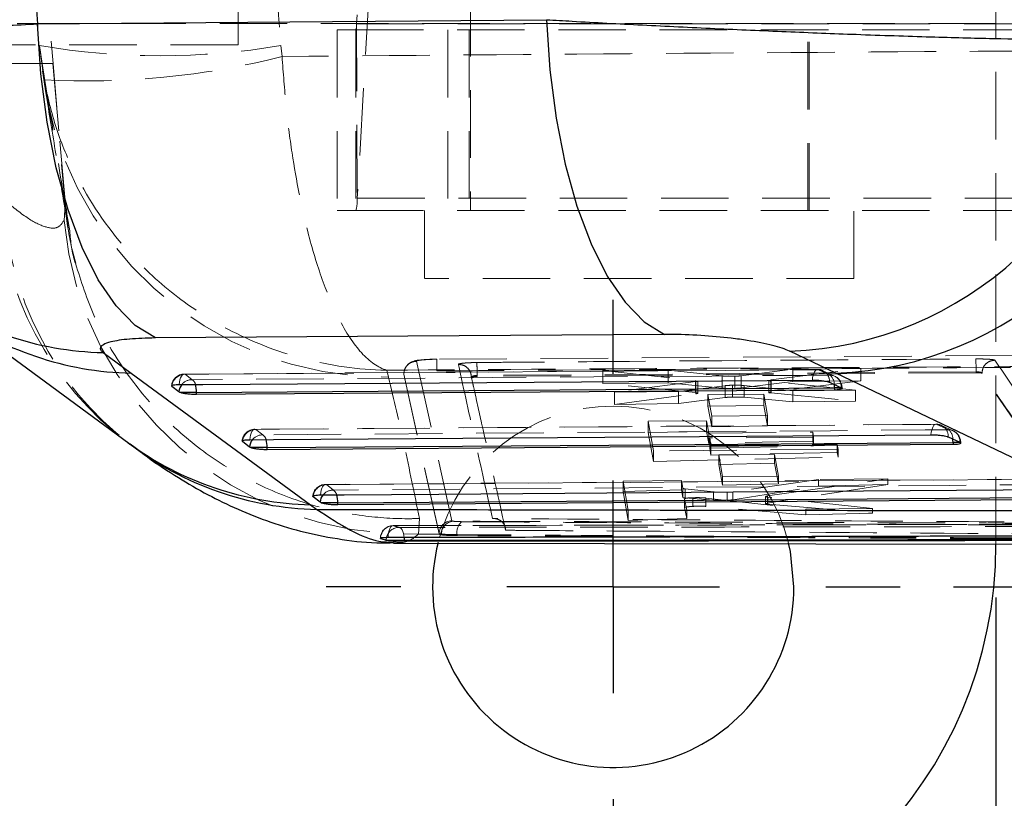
# Model space of a CAD drawing. Header units: millimetres. Extents: x 43 to 389, y 20 to 288.
# Tile 4 of 19: x 135 to 153, y 47 to 62. Entities that reach past the tile are written whole.
import ezdxf

# ---------------------------------------------------------------- set-up
doc = ezdxf.new("R2010")
doc.units = ezdxf.units.MM
doc.linetypes.add('HIDDEN', pattern=[1.905, 1.27, -0.635])
doc.layers.add('FORMATO', color=179, linetype='Continuous')
doc.styles.add('SLDTEXTSTYLE0', font='TXT', dxfattribs={"width": 0.75})
doc.dimstyles.new('SLDDIMSTYLE1', dxfattribs={"dimtxt": 3.5, "dimasz": 3.302, "dimexe": 0, "dimexo": 0.0625, "dimgap": 0.875, "dimtad": 1, "dimdec": 3, "dimlfac": 1.25, "dimrnd": 1e-09, "dimzin": 12, "dimdsep": 46, "dimtxsty": 'SLDTEXTSTYLE0', "dimsah": 1, "dimcen": 0.09, "dimadec": 0, "dimazin": 3, "dimtfac": 1, "dimtdec": 3, "dimtofl": 0, "dimtmove": 0, "dimatfit": 3, "dimfxl": 0, "dimfrac": 2, "dimtolj": 1, "dimtzin": 12, "dimarcsym": 0})
doc.dimstyles.new('SLDDIMSTYLE2', dxfattribs={"dimtxt": 3.5, "dimasz": 3.302, "dimexe": 0, "dimexo": 0.0625, "dimgap": 0.875, "dimtad": 1, "dimdec": 0, "dimlfac": 1.25, "dimrnd": 1e-09, "dimzin": 12, "dimdsep": 46, "dimtxsty": 'SLDTEXTSTYLE0', "dimsah": 1, "dimcen": 0.09, "dimadec": 0, "dimazin": 3, "dimtfac": 1, "dimtofl": 0, "dimtmove": 0, "dimatfit": 3, "dimfxl": 0, "dimfrac": 2, "dimtolj": 1, "dimtzin": 12, "dimarcsym": 0})
doc.dimstyles.new('SLDDIMSTYLE3', dxfattribs={"dimtxt": 3.5, "dimasz": 3.302, "dimexe": 0, "dimexo": 0.0625, "dimgap": 0.875, "dimtad": 1, "dimlfac": 1.25, "dimrnd": 1e-09, "dimzin": 12, "dimdsep": 46, "dimtxsty": 'SLDTEXTSTYLE0', "dimsah": 1, "dimcen": 0.09, "dimadec": 0, "dimazin": 3, "dimtfac": 1, "dimtofl": 0, "dimtmove": 0, "dimatfit": 3, "dimfxl": 0, "dimfrac": 2, "dimtolj": 1, "dimtzin": 12, "dimarcsym": 0})

# ---------------------------------------------------------------- blocks, each defined once
blk = doc.blocks.new('_D_5')
at = {"layer": 'FORMATO'}
for p, q in [((113.213, 50.849), (113.213, 30.049)), ((153.213, 50.849), (153.213, 30.049)), ((113.213, 31.049), (153.213, 31.049))]:
    blk.add_line(p, q, dxfattribs=at)
for points in [[(113.213, 31.049), (116.515, 30.541), (116.515, 31.557)], [(153.213, 31.049), (149.911, 31.557), (149.911, 30.541)]]:
    blk.add_solid(points, dxfattribs=at)
at = {"layer": 'FORMATO', "insert": (130.912, 35.561), "char_height": 3.5, "attachment_point": 1, "style": 'SLDTEXTSTYLE0'}
blk.add_mtext('50', dxfattribs=at)
blk = doc.blocks.new('_D_6')
at = {"layer": 'FORMATO'}
for p, q in [((67.214, 71.649), (67.214, 20.449)), ((153.213, 50.849), (153.213, 20.449)), ((153.213, 21.449), (67.214, 21.449))]:
    blk.add_line(p, q, dxfattribs=at)
for points in [[(67.214, 21.449), (70.516, 20.941), (70.516, 21.957)], [(153.213, 21.449), (149.911, 21.957), (149.911, 20.941)]]:
    blk.add_solid(points, dxfattribs=at)
at = {"layer": 'FORMATO', "insert": (106.51, 25.961), "char_height": 3.5, "attachment_point": 1, "style": 'SLDTEXTSTYLE0'}
blk.add_mtext('107', dxfattribs=at)
blk = doc.blocks.new('_D_8')
at = {"layer": 'FORMATO'}
for p, q in [((179.01, 87.85), (179.01, 98.436)), ((146.213, 87.85), (180.01, 87.85)), ((179.01, 87.85), (179.01, 43.849)), ((146.213, 43.849), (180.01, 43.849))]:
    blk.add_line(p, q, dxfattribs=at)
for points in [[(179.01, 87.85), (178.502, 84.548), (179.518, 84.548)], [(179.01, 43.849), (179.518, 47.151), (178.502, 47.151)]]:
    blk.add_solid(points, dxfattribs=at)
at = {"layer": 'FORMATO', "insert": (174.498, 93.264), "char_height": 3.5, "attachment_point": 1, "rotation": 90, "style": 'SLDTEXTSTYLE0'}
blk.add_mtext('55', dxfattribs=at)
blk = doc.blocks.new('_D_9')
at = {"layer": 'FORMATO'}
for p, q in [((167.815, 80.65), (167.815, 98.436)), ((152.413, 80.65), (168.815, 80.65)), ((167.815, 80.65), (167.815, 51.049)), ((152.413, 51.049), (168.815, 51.049))]:
    blk.add_line(p, q, dxfattribs=at)
for points in [[(167.815, 80.65), (167.307, 77.348), (168.323, 77.348)], [(167.815, 51.049), (168.323, 54.351), (167.307, 54.351)]]:
    blk.add_solid(points, dxfattribs=at)
at = {"layer": 'FORMATO', "insert": (163.303, 93.264), "char_height": 3.5, "attachment_point": 1, "rotation": 90, "style": 'SLDTEXTSTYLE0'}
blk.add_mtext('37', dxfattribs=at)
blk = doc.blocks.new('SW_CENTERMARKSYMBOL_7')
at = {"layer": 'FORMATO', "color": 0}
for p, q in [((0, 4), (0, 5.4)), ((0, 0), (0, 2)), ((-4, 0), (-5.4, 0)), ((0, 0), (-2, 0)), ((0, 0), (0, -2)), ((0, 0), (2, 0)), ((4, 0), (5.4, 0)), ((0, -4), (0, -5.4))]:
    blk.add_line(p, q, dxfattribs=at)

msp = doc.modelspace()

# ---------------------------------------------------------------- linework, layer by layer
at = {"color": 7, "linetype": 'HIDDEN', "lineweight": 18}
for p, q in [((143.32539, 73.729441), (143.32539, 58.12944)), ((149.675389, 58.12944), (149.675389, 73.729441)), ((141.410446, 65.617736), (141.182625, 61.645293)), ((138.952579, 61.249441), (138.952579, 62.44944)), ((153.212579, 62.440826), (153.212579, 61.649441)), ((141.423968, 62.333588), (141.196148, 58.361145)), ((153.212579, 61.649441), (113.212579, 61.649441)), ((140.819085, 61.529441), (140.81814, 61.529441)), ((140.81814, 61.529441), (140.81814, 58.12944)), ((140.819085, 61.529441), (140.819085, 58.12944)), ((141.169103, 61.529441), (140.819085, 61.529441)), ((141.169103, 61.529441), (141.169103, 58.12944)), ((141.169103, 61.529441), (153.967591, 61.529441)), ((141.182625, 61.645293), (141.196148, 58.361145)), ((141.182625, 61.645293), (153.981114, 61.645293)), ((142.90232, 61.529441), (142.90232, 58.12944)), ((143.30039, 61.529441), (143.30039, 58.12944)), ((149.700389, 58.12944), (149.700389, 61.529441)), ((153.212579, 51.849232), (153.212579, 61.649441)), ((138.952579, 61.249441), (133.872579, 61.249441)), ((135.21418, 61.233581), (135.264743, 60.897189)), ((135.21418, 61.233581), (135.276364, 60.761467)), ((139.780966, 61.030214), (139.756285, 61.233581)), ((134.227755, 60.897189), (135.467503, 60.897189)), ((135.467397, 60.897189), (135.264743, 60.897189)), ((135.467397, 60.897189), (135.699939, 58.239094)), ((135.711755, 58.168352), (135.473012, 60.897189)), ((135.27254, 60.760963), (135.32518, 60.425688)), ((141.196148, 58.361145), (153.994637, 58.361145)), ((135.699939, 58.239094), (135.678263, 57.944953)), ((135.700358, 58.234285), (135.699939, 58.239094)), ((135.784652, 57.750673), (135.700358, 58.234285)), ((140.819085, 58.12944), (140.81814, 58.12944)), ((141.169103, 58.12944), (140.819085, 58.12944)), ((141.169103, 58.12944), (153.967591, 58.12944)), ((142.46039, 58.12944), (142.46039, 56.84944)), ((150.54039, 56.84944), (150.54039, 58.12944)), ((150.54039, 56.84944), (142.46039, 56.84944)), ((153.534488, 55.401096), (142.693495, 55.331329)), ((142.312779, 55.294058), (142.972499, 52.293057)), ((149.853667, 55.135819), (137.941332, 55.051576)), ((138.089879, 54.946528), (137.959117, 55.048806)), ((141.784814, 54.993229), (141.7527, 55.124866)), ((142.736598, 52.050475), (142.070872, 55.051416)), ((142.736598, 52.043403), (142.070872, 55.050305)), ((152.839161, 55.094197), (143.450543, 55.02676)), ((152.839161, 55.075953), (143.450543, 55.006431)), ((143.450543, 55.026742), (143.450543, 55.00643)), ((147.044671, 55.126523), (145.815946, 55.1169)), ((145.815946, 55.1169), (147.559262, 54.932975)), ((145.815946, 55.1169), (145.815946, 54.877413)), ((147.044671, 55.126523), (147.044671, 54.889379)), ((148.063562, 55.017553), (147.044671, 55.126523)), ((149.391002, 55.144899), (148.421566, 55.020411)), ((148.977941, 54.941963), (150.668273, 55.154902)), ((150.668273, 55.154902), (149.391002, 55.144899)), ((149.391002, 55.144899), (149.391002, 54.911318)), ((149.87137, 55.132723), (150.091065, 55.031557)), ((150.176717, 55.010945), (149.957011, 55.112153)), ((150.668273, 55.154902), (150.668273, 54.922783)), ((152.839161, 55.094202), (152.839161, 55.075953)), ((152.950121, 55.07024), (152.950142, 55.070278)), ((152.950121, 55.07024), (152.950121, 55.068561)), ((155.012498, 52.040003), (152.950121, 55.068561)), ((143.343585, 54.997242), (143.342687, 54.995836)), ((145.815946, 54.877413), (147.044671, 54.889379)), ((147.559262, 54.703692), (145.815946, 54.877413)), ((147.564577, 54.910383), (146.03255, 54.713668)), ((147.044671, 54.889379), (148.063562, 54.786898)), ((147.559262, 54.932975), (147.559262, 54.703692)), ((147.564577, 54.910383), (147.564577, 54.681908)), ((147.604976, 54.692941), (147.604976, 54.921627)), ((148.063562, 55.017553), (148.063562, 54.786898)), ((148.25661, 54.84211), (148.25661, 54.619432)), ((148.299708, 55.012305), (148.299708, 54.782614)), ((148.421566, 55.020411), (148.421566, 54.790747)), ((148.421566, 54.790747), (149.391002, 54.911318)), ((148.936354, 54.930586), (148.936354, 54.706921)), ((148.977941, 54.941963), (148.977941, 54.717916)), ((150.668273, 54.922783), (148.977941, 54.717916)), ((148.981094, 54.919356), (148.981094, 54.696439)), ((150.571992, 54.749215), (148.981094, 54.919356)), ((149.391002, 54.911318), (150.668273, 54.922783)), ((146.03255, 54.713668), (147.238312, 54.72311)), ((146.03255, 54.713668), (146.03255, 54.482155)), ((146.03255, 54.482155), (147.564577, 54.681908)), ((147.238312, 54.72311), (148.118294, 54.833698)), ((147.238312, 54.72311), (147.238312, 54.499029)), ((148.844118, 54.674874), (147.793733, 54.666647)), ((147.793733, 54.666647), (147.866299, 54.262289)), ((147.793733, 54.666647), (147.793733, 54.448038)), ((148.118294, 54.833698), (148.118294, 54.610673)), ((148.473104, 54.83656), (149.390987, 54.739967)), ((148.473104, 54.83656), (148.473104, 54.615189)), ((148.844118, 54.674874), (148.844118, 54.462866)), ((148.916609, 54.270513), (148.844118, 54.674874)), ((148.977941, 54.717916), (148.945306, 54.712118)), ((148.981094, 54.696439), (150.571992, 54.543597)), ((149.390987, 54.739967), (150.571992, 54.749215)), ((149.390987, 54.739967), (149.390987, 54.528149)), ((150.308264, 54.791759), (150.318111, 54.791759)), ((150.318674, 54.779457), (150.318674, 54.791759)), ((150.571992, 54.749215), (150.571992, 54.543597)), ((147.238312, 54.499029), (146.03255, 54.482155)), ((148.118294, 54.610673), (147.238312, 54.499029)), ((149.390987, 54.528149), (148.473104, 54.615189)), ((150.571992, 54.543597), (149.390987, 54.528149)), ((147.793733, 54.448038), (148.844118, 54.462866)), ((147.866299, 54.058513), (147.793733, 54.448038)), ((148.844118, 54.462866), (148.916609, 54.077192)), ((152.085782, 54.107761), (139.269903, 54.012825)), ((146.669965, 54.164551), (147.76858, 54.173162)), ((146.769179, 53.608487), (146.669965, 54.164551)), ((146.669965, 54.164551), (146.669965, 53.950561)), ((147.76858, 54.173162), (147.76858, 53.971354)), ((147.76858, 54.173162), (147.809856, 53.941811)), ((147.866299, 54.262289), (148.916609, 54.270513)), ((147.866299, 54.262289), (147.866299, 54.058513)), ((148.916609, 54.270513), (148.916609, 54.077192)), ((152.103511, 54.10452), (152.32321, 54.003287)), ((139.418455, 53.907646), (139.28769, 54.009879)), ((147.76858, 53.971354), (146.669965, 53.950561)), ((146.669965, 53.950561), (146.769179, 53.409156)), ((147.809856, 53.748138), (147.76858, 53.971354)), ((147.809856, 53.941811), (149.764898, 53.957136)), ((147.809856, 53.941811), (147.809856, 53.748138)), ((148.916609, 54.077192), (147.866299, 54.058513)), ((149.764898, 53.957136), (149.764898, 53.787845)), ((149.764898, 53.957136), (149.781408, 53.864595)), ((152.409098, 53.983627), (152.189394, 54.084888)), ((136.923521, 53.741106), (137.132912, 53.58086)), ((149.764898, 53.787845), (147.809856, 53.748138)), ((149.781408, 53.864595), (147.826368, 53.849271)), ((147.826368, 53.849271), (147.826368, 53.658836)), ((147.826368, 53.849271), (147.85107, 53.710817)), ((147.85107, 53.710817), (150.2265, 53.729437)), ((149.781408, 53.699952), (149.764898, 53.787845)), ((149.781408, 53.864595), (149.781408, 53.699952)), ((150.2265, 53.729437), (150.2265, 53.577489)), ((150.2265, 53.729437), (150.243221, 53.635719)), ((152.540586, 53.763495), (152.550288, 53.763495)), ((152.550875, 53.751256), (152.550875, 53.763495)), ((150.243221, 53.635719), (146.769179, 53.608487)), ((146.769179, 53.608487), (146.769179, 53.409156)), ((147.826368, 53.658836), (149.781408, 53.699952)), ((147.85107, 53.525211), (147.826368, 53.658836)), ((147.85107, 53.710817), (147.85107, 53.525211)), ((150.2265, 53.577489), (147.85107, 53.525211)), ((150.243221, 53.488664), (150.2265, 53.577489)), ((150.243221, 53.635719), (150.243221, 53.488664)), ((146.769179, 53.409156), (150.243221, 53.488664)), ((149.046946, 53.537981), (147.996571, 53.529754)), ((147.996571, 53.529754), (148.06915, 53.125402)), ((147.996571, 53.529754), (147.996571, 53.352262)), ((147.996571, 53.352262), (149.046946, 53.376959)), ((149.046946, 53.537981), (149.046946, 53.376959)), ((149.119458, 53.133626), (149.046946, 53.537981)), ((149.046946, 53.376959), (149.119458, 52.989744)), ((148.06915, 52.962168), (147.996571, 53.352262)), ((154.317925, 53.079162), (140.598501, 52.974417)), ((147.29413, 53.048221), (146.195514, 53.039617)), ((146.195514, 53.039617), (146.295353, 52.483564)), ((146.195514, 53.039617), (146.195514, 52.842275)), ((147.29413, 53.048221), (147.29413, 52.872347)), ((147.320267, 52.902495), (147.29413, 53.048221)), ((148.06915, 53.125402), (149.119458, 53.133626)), ((148.06915, 53.125402), (148.06915, 52.962168)), ((149.119458, 52.989744), (148.06915, 52.962168)), ((149.872982, 53.068415), (148.263133, 52.837785)), ((148.911732, 52.757821), (151.177354, 53.07863)), ((149.119458, 53.133626), (149.119458, 52.989744)), ((151.177354, 53.07863), (149.872982, 53.068415)), ((149.872982, 53.068415), (149.872982, 52.941255)), ((151.177354, 53.07863), (151.177354, 52.975225)), ((140.747057, 52.869088), (140.61629, 52.971297)), ((146.195514, 52.842275), (147.29413, 52.872347)), ((146.295353, 52.299301), (146.195514, 52.842275)), ((147.29413, 52.872347), (147.320267, 52.730995)), ((147.320267, 52.902495), (147.320267, 52.730995)), ((147.364525, 52.891655), (147.364525, 52.721349)), ((147.897741, 52.834065), (147.364525, 52.891655)), ((147.897741, 52.834065), (147.897741, 52.676379)), ((148.157334, 52.829573), (148.157334, 52.677401)), ((148.263133, 52.68754), (149.872982, 52.941255)), ((148.263133, 52.837785), (148.263133, 52.68754)), ((151.177354, 52.975225), (148.911732, 52.623753)), ((149.872982, 52.941255), (151.177354, 52.975225)), ((147.355547, 52.705962), (147.355547, 52.540379)), ((147.355565, 52.705728), (147.355565, 52.540142)), ((147.393885, 52.492165), (147.355565, 52.705728)), ((147.364525, 52.721349), (147.897741, 52.676379)), ((147.512493, 52.725304), (147.512493, 52.56258)), ((147.755807, 52.719889), (149.634434, 52.509708)), ((147.755807, 52.719889), (147.755807, 52.56254)), ((148.877231, 52.747393), (148.877231, 52.613009)), ((148.911732, 52.623753), (148.882946, 52.61726)), ((148.911732, 52.757821), (148.911732, 52.623753)), ((148.920281, 52.736329), (148.920282, 52.603202)), ((150.88808, 52.519523), (148.920281, 52.736329)), ((146.295353, 52.483564), (147.393885, 52.492165)), ((146.295353, 52.483564), (146.295353, 52.299301)), ((147.355565, 52.540142), (147.393885, 52.33301)), ((147.393885, 52.492165), (147.393885, 52.33301)), ((149.634434, 52.40045), (147.755807, 52.56254)), ((148.920282, 52.603202), (150.88808, 52.437424)), ((149.634434, 52.509708), (150.88808, 52.519523)), ((149.634434, 52.509708), (149.634434, 52.40045)), ((150.88808, 52.437424), (149.634434, 52.40045)), ((150.88808, 52.519523), (150.88808, 52.437424)), ((142.347454, 52.042443), (142.365652, 52.333837)), ((142.972499, 52.293057), (142.997122, 52.283675)), ((147.393885, 52.33301), (146.295353, 52.299301)), ((142.737833, 52.041017), (142.347454, 52.042443)), ((142.779708, 52.041093), (142.736598, 52.050475)), ((142.736598, 52.043403), (142.736598, 52.050475)), ((142.737833, 52.041017), (142.736598, 52.043403)), ((143.074102, 52.031677), (143.074102, 52.011574))]:
    msp.add_line(p, q, dxfattribs=at)
at = {"color": 7, "linetype": 'Continuous', "lineweight": 25}
for p, q in [((133.52211, 56.230356), (136.895498, 53.751835)), ((136.414654, 55.457447), (136.941519, 55.069813)), ((150.200006, 55.068635), (149.333897, 55.481315)), ((136.941519, 55.069813), (140.316311, 52.593184)), ((155.220702, 52.667701), (150.200006, 55.068635)), ((150.080136, 54.897353), (150.299839, 54.796197)), ((137.706436, 54.819301), (137.702229, 54.823458)), ((137.837206, 54.717013), (137.706436, 54.819301)), ((137.856784, 54.706766), (137.837206, 54.717013)), ((138.172769, 54.706766), (137.856784, 54.706766)), ((150.174026, 54.752097), (138.172769, 54.666937)), ((138.172769, 54.666937), (138.172769, 54.706766)), ((150.174026, 54.791759), (150.174026, 54.752097)), ((150.299839, 54.796197), (150.308264, 54.791759)), ((136.886131, 53.757436), (136.919149, 53.733536)), ((139.035082, 53.780285), (139.030821, 53.784515)), ((139.165853, 53.678044), (139.035082, 53.780285)), ((152.312341, 53.869235), (152.532043, 53.768008)), ((152.406225, 53.763495), (152.406225, 53.723811)), ((152.532043, 53.768008), (152.540586, 53.763495)), ((139.185245, 53.667878), (139.165853, 53.678044)), ((139.501423, 53.667878), (139.185245, 53.667878)), ((152.406225, 53.723811), (139.501423, 53.628076)), ((139.501423, 53.628076), (139.501423, 53.667878)), ((140.363732, 52.741645), (140.359435, 52.745924)), ((140.494503, 52.63943), (140.363732, 52.741645)), ((140.513769, 52.629317), (140.494503, 52.63943)), ((140.830077, 52.629317), (140.513769, 52.629317)), ((154.638425, 52.695031), (140.830077, 52.589532)), ((140.830077, 52.589532), (140.830077, 52.629317)), ((140.316311, 52.593184), (140.432628, 52.506303)), ((141.741654, 51.926688), (141.759244, 51.923644)), ((141.759244, 51.923644), (142.079787, 51.923644)), ((142.079787, 51.911967), (142.079787, 51.923644)), ((141.87564, 51.870615), (156.929278, 51.847024))]:
    msp.add_line(p, q, dxfattribs=at)
at = {"color": 8, "linetype": 'Continuous', "lineweight": 25}
for p, q in [((137.708516, 54.836789), (137.706436, 54.819301)), ((150.308264, 54.791759), (150.174026, 54.791759)), ((139.037161, 53.797802), (139.035082, 53.780285)), ((152.540586, 53.763495), (152.406225, 53.763495)), ((140.363732, 52.741645), (140.365087, 52.754188))]:
    msp.add_line(p, q, dxfattribs=at)
at = {"color": 7, "linetype": 'Continuous', "lineweight": 25, "flags": 128}
for points in [[(135.18079, 61.643917), (139.928211, 61.682535), (144.757001, 61.721702)], [(144.757001, 61.721702), (144.819407, 60.779006), (144.937436, 59.866754), (145.108549, 59.004577), (145.329065, 58.211023), (145.594239, 57.503169), (145.898362, 56.896246), (146.234895, 56.403311), (146.596595, 56.034974), (146.975678, 55.799158)], [(137.396566, 55.731481), (137.018253, 55.967733), (136.6573, 56.335981), (136.321445, 56.82833), (136.017887, 57.434224), (135.753133, 58.140676), (135.53286, 58.932541), (135.361789, 59.792842), (135.243588, 60.703139), (135.18079, 61.643917)], [(146.975678, 55.799158), (142.14543, 55.765078), (137.396566, 55.731481)], [(137.845665, 54.85586), (138.29085, 54.858995), (140.071592, 54.871529), (147.194559, 54.921547), (149.757975, 54.939501)], [(138.172769, 54.706766), (144.149092, 54.749157), (150.174026, 54.791759)], [(139.174303, 53.816889), (139.619488, 53.820179), (141.400226, 53.833331), (148.523184, 53.885839), (151.990164, 53.911337)], [(139.501423, 53.667878), (145.929574, 53.715572), (152.406225, 53.763495)], [(140.502946, 52.778281), (140.94813, 52.781674), (142.728867, 52.795244), (149.851816, 52.849438), (154.222355, 52.882625)], [(140.830077, 52.629317), (147.71004, 52.681898), (154.638425, 52.734726)], [(149.412579, 51.049232), (149.34725, 51.712539), (149.311576, 51.871801)]]:
    msp.add_lwpolyline(points, dxfattribs=at)
at = {"color": 7, "linetype": 'HIDDEN', "lineweight": 18, "flags": 128}
for points in [[(137.959117, 55.048806), (137.939953, 55.052605), (137.920905, 55.04723), (137.902692, 55.032884), (137.885998, 55.010107), (137.871453, 54.979757), (137.859605, 54.942978), (137.850899, 54.901153), (137.845665, 54.85586)], [(137.959117, 55.048806), (138.4043, 55.051951), (140.185032, 55.064527), (147.307962, 55.11471), (149.87137, 55.132723)], [(150.091065, 55.031557), (149.645882, 55.028412), (147.865149, 55.015826), (140.742219, 54.965366), (138.089879, 54.946528)], [(142.070867, 55.050328), (142.070973, 55.051717), (142.07108, 55.053106)], [(149.87137, 55.132723), (149.852202, 55.136482), (149.833154, 55.131065), (149.814945, 55.116678), (149.798257, 55.093861), (149.783721, 55.063474), (149.771885, 55.026662), (149.763193, 54.984813), (149.757975, 54.939501)], [(150.161003, 55.019561), (150.13414, 55.027174), (150.091065, 55.031557)], [(139.28769, 54.009879), (139.732873, 54.013176), (141.513606, 54.026354), (148.636537, 54.07897), (152.103511, 54.10452)], [(152.103511, 54.10452), (152.084344, 54.108285), (152.065297, 54.102874), (152.047091, 54.088492), (152.030409, 54.065681), (152.015881, 54.035299), (152.004054, 53.998492), (151.995372, 53.956646), (151.990164, 53.911337)], [(139.28769, 54.009879), (139.268524, 54.013671), (139.249478, 54.00829), (139.23127, 53.993937), (139.214584, 53.971154), (139.200049, 53.940798), (139.188213, 53.904013), (139.179522, 53.862185), (139.174303, 53.816889)], [(152.32321, 54.003287), (151.878025, 53.999996), (150.097293, 53.986827), (142.974361, 53.934052), (139.418455, 53.907646)], [(140.61629, 52.971297), (141.061473, 52.974696), (142.842206, 52.988284), (149.965137, 53.042554), (154.335671, 53.075787)], [(140.502946, 52.778281), (140.508155, 52.823579), (140.516836, 52.865409), (140.528664, 52.902197), (140.543192, 52.932555), (140.559872, 52.955342), (140.578079, 52.969699), (140.597123, 52.975085), (140.61629, 52.971297)], [(154.555369, 52.974515), (154.110187, 52.971124), (152.329455, 52.957554), (145.206523, 52.90319), (140.747057, 52.869088)], [(141.774415, 51.974281), (141.777603, 52.021187), (141.784433, 52.06564), (141.794646, 52.105943), (141.807851, 52.140559), (141.823544, 52.168167), (141.841128, 52.187713), (141.859929, 52.198453), (141.879232, 52.199975)], [(141.985852, 52.166916), (142.004401, 52.160157), (142.022105, 52.144899), (142.038328, 52.121691), (142.052487, 52.091364), (142.064075, 52.055011), (142.072674, 52.013936), (142.077488, 51.975414)]]:
    msp.add_lwpolyline(points, dxfattribs=at)
at = {"color": 8, "linetype": 'Continuous', "lineweight": 25, "flags": 128}
for points in [[(150.174026, 54.791759), (150.172278, 54.833991), (150.170154, 54.855907)], [(152.406225, 53.763495), (152.404467, 53.805723), (152.402321, 53.827777)], [(141.741654, 51.926688), (141.747276, 51.974044), (141.747477, 51.974958)], [(142.077488, 51.975414), (142.077974, 51.969615), (142.079787, 51.923644)]]:
    msp.add_lwpolyline(points, dxfattribs=at)
at = {"color": 7, "linetype": 'HIDDEN', "lineweight": 18}
for centre, radius, start, end in [((192.258501, 65.865276), 57.0024, 175, 185), ((140.780771, 61.633481), 0.402027, 345.0017288, 1.6836229), ((137.485232, 74.663965), 13.621046, 260.4021858, 279.5978142), ((136.120306, 75.290068), 14.722223, 266.8013899, 284.3975569), ((141.71537, 61.468757), 6.4759, 185.0635621, 270.6144197), ((140.535201, 58.647675), 6.10067, 182.1303379, 233.3786235), ((140.392468, 58.337521), 0.804028, 345.0012606, 1.6837275), ((140.649297, 58.575915), 6.11206, 182.2681549, 232.4040742), ((142.160144, 58.549787), 6.510038, 185.3309163, 271.6487662), ((144.297528, 55.068288), 8.541672, 0.1738288, 1.8031402), ((137.943047, 54.809044), 0.2436, 90.4047218, 175.2037448), ((137.955591, 54.798861), 0.24997, 89.1918694, 171.2727677), ((149.855372, 54.892925), 0.2436, 65.2764955, 90.402174), ((149.86694, 54.918524), 0.214245, 354.3289608, 88.815386), ((149.951601, 54.86313), 0.218673, 358.1071353, 50.3738788), ((138.084956, 54.70029), 0.246288, 88.8546526, 139.8675276), ((138.007269, 54.825317), 0.146686, 13.8308258, 55.7243355), ((150.075075, 54.791759), 0.2436, 0, 65.2745616), ((150.078943, 54.814271), 0.221634, 355.3222883, 63.5340054), ((146.012579, 51.049231), 3.4, 14.0006177, 165.8051424), ((152.087572, 53.864728), 0.2436, 65.2615247, 90.4218135), ((152.099165, 53.890346), 0.214218, 354.3443228, 88.8374282), ((139.271701, 53.770111), 0.2436, 90.4241705, 175.2247201), ((139.284244, 53.759935), 0.249968, 89.2101601, 171.2866589), ((152.318869, 53.789114), 0.214217, 354.3455063, 88.8389038), ((152.183747, 53.834839), 0.218688, 358.1493941, 50.3778002), ((152.307275, 53.763495), 0.2436, 0, 65.2604802), ((139.413609, 53.661403), 0.246291, 88.8726792, 139.8883178), ((139.335884, 53.786406), 0.146687, 13.8478501, 55.7430072), ((140.600355, 52.731526), 0.2436, 90.4373188, 175.2385516), ((140.612895, 52.721345), 0.249975, 89.2219906, 172.450231), ((140.742489, 52.622335), 0.246795, 88.9394973, 140.0087212), ((140.657725, 52.743107), 0.154439, 14.9399749, 54.6601294), ((142.980169, 52.049605), 0.243573, 91.8045192, 179.7953895), ((143.023033, 52.041733), 0.243326, 96.1129023, 180.1505772), ((143.326612, 52.075052), 0.256208, 128.9460801, 189.7467565), ((141.873066, 51.956903), 0.2436, 90.0952803, 180), ((141.878315, 51.955443), 0.244534, 89.7851581, 178.7542302), ((141.984807, 51.924227), 0.242691, 89.753122, 167.9342802)]:
    msp.add_arc(centre, radius, start, end, dxfattribs=at)
at = {"color": 7, "linetype": 'Continuous', "lineweight": 25}
for centre, radius, start, end in [((149.080427, 62.174797), 6.698279, 272.1686448, 353.0396252), ((149.950703, 61.759604), 6.695612, 272.1338309, 352.59957), ((146.012579, 51.049231), 3.4, 165.8051424, 0), ((145.212579, 51.849231), 8, 270, 0)]:
    msp.add_arc(centre, radius, start, end, dxfattribs=at)
at = {"color": 8, "linetype": 'Continuous', "lineweight": 25}
for centre, radius, start, end in [((136.54636, 61.459679), 6.003677, 233.6428006, 268.7429691), ((137.070645, 61.06814), 5.999717, 233.7636853, 268.7667903), ((138.087781, 54.695581), 0.25149, 139.4622823, 175.1113674), ((137.669944, 54.7098), 0.502834, 359.6542761, 17.4256539), ((140.44136, 58.592188), 6.000307, 233.7817459, 268.8058363), ((140.567388, 58.533031), 6.028234, 232.7722529, 268.7190644), ((139.416429, 53.6567), 0.251483, 139.4828599, 175.131392), ((138.998542, 53.670772), 0.50289, 359.6702616, 17.4427881), ((140.74506, 52.618151), 0.251459, 139.6547283, 175.145645), ((140.327125, 52.632116), 0.50296, 359.6811188, 17.4478661)]:
    msp.add_arc(centre, radius, start, end, dxfattribs=at)
at = {"color": 7, "linetype": 'HIDDEN', "lineweight": 18}
for centre, major_axis, ratio, start_param, end_param in [((192.370485, 65.865276), (57.345926, 0), 0.994009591, 3.060790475, 3.222936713), ((192.370485, 65.865276), (0, 57.0024), 0.926079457, 1.489994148, 1.652140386), ((148.299262, 54.82332), (0.225186, 0.001478), 0.086234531, 1.760790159, 2.503614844), ((148.23938, 55.030596), (0.224896, 0.001476), 0.086234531, 4.983397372, 5.6561211), ((147.540401, 52.904221), (0.22016, 0.001445), 0.086234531, 3.156444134, 3.786431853)]:
    msp.add_ellipse(centre, major_axis=major_axis, ratio=ratio, start_param=start_param, end_param=end_param, dxfattribs=at)
at = {"color": 7, "linetype": 'Continuous', "lineweight": 25}
msp.add_ellipse((194.965066, 65.865276), major_axis=(59.94889, 0), ratio=0.950849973, start_param=3.067599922, end_param=3.215716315, dxfattribs=at)
for points, knots in [([(144.757001, 61.721702), (144.917327, 61.712292), (145.498863, 61.678162), (146.554846, 61.621613), (147.914809, 61.555622), (149.272616, 61.496277), (150.64895, 61.442461), (151.970542, 61.398093), (153.188643, 61.365842), (154.22957, 61.34816), (155.108976, 61.344881), (155.522552, 61.357013), (155.729341, 61.36308)], [0, 0, 0, 0, 0.039752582, 0.144191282, 0.24862974, 0.35113855, 0.453647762, 0.569708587, 0.676652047, 0.783596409, 0.891797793, 1, 1, 1, 1]), ([(149.333897, 55.481315), (149.332048, 55.482189), (149.254152, 55.518986), (149.033899, 55.592196), (148.624682, 55.673708), (148.159242, 55.738198), (147.656665, 55.784278), (147.226164, 55.799929), (147.010343, 55.799265), (146.975678, 55.799158)], [0, 0, 0, 0, 0.005216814, 0.219787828, 0.434651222, 0.550718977, 0.75391164, 0.960473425, 1, 1, 1, 1]), ([(137.396566, 55.731481), (137.225278, 55.727269), (137.053195, 55.723037), (136.771095, 55.697795), (136.567958, 55.666807), (136.37654, 55.595999), (136.33833, 55.525321), (136.397171, 55.472994), (136.414654, 55.457447)], [0, 0, 0, 0, 0.235155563, 0.236248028, 0.472331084, 0.635245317, 0.891621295, 1, 1, 1, 1]), ([(137.70364, 54.828987), (137.703448, 54.831626), (137.702926, 54.838799), (137.732691, 54.84775), (137.782394, 54.854395), (137.826109, 54.855407), (137.845665, 54.85586)], [0, 0, 0, 0, 0.1715392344, 0.4664167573, 0.7613038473, 1, 1, 1, 1]), ([(149.757975, 54.939501), (149.762844, 54.939516), (149.792841, 54.939606), (149.852968, 54.937437), (149.935073, 54.929984), (150.008003, 54.918754), (150.05601, 54.90719), (150.073955, 54.899873), (150.080136, 54.897353)], [0, 0, 0, 0, 0.041060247, 0.252956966, 0.464857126, 0.676762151, 0.888663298, 1, 1, 1, 1]), ([(138.172769, 54.666937), (138.146985, 54.667233), (138.095421, 54.667825), (138.012789, 54.674706), (137.937856, 54.685196), (137.885489, 54.696613), (137.86432, 54.7041), (137.856784, 54.706766)], [0, 0, 0, 0, 0.217812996, 0.435575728, 0.654725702, 0.877078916, 1, 1, 1, 1]), ([(150.308264, 54.791759), (150.31364, 54.786876), (150.324394, 54.77711), (150.304608, 54.764674), (150.260296, 54.755849), (150.210956, 54.752552), (150.180167, 54.752173), (150.174026, 54.752097)], [0, 0, 0, 0, 0.2374739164, 0.4749947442, 0.7104384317, 0.9422461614, 1, 1, 1, 1]), ([(139.032274, 53.789968), (139.032104, 53.79263), (139.031646, 53.799825), (139.061561, 53.808788), (139.111285, 53.815415), (139.154876, 53.816435), (139.174303, 53.816889)], [0, 0, 0, 0, 0.173120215, 0.46801943, 0.762911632, 1, 1, 1, 1]), ([(151.990164, 53.911337), (151.995162, 53.911353), (152.025293, 53.911453), (152.085579, 53.909274), (152.167659, 53.90182), (152.240534, 53.890579), (152.288356, 53.879031), (152.306223, 53.871733), (152.312341, 53.869235)], [0, 0, 0, 0, 0.042131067, 0.254017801, 0.465899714, 0.677781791, 0.889680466, 1, 1, 1, 1]), ([(152.540586, 53.763495), (152.545915, 53.758608), (152.556575, 53.748834), (152.536643, 53.736392), (152.492215, 53.72756), (152.442908, 53.724273), (152.412241, 53.723887), (152.406225, 53.723811)], [0, 0, 0, 0, 0.237744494, 0.47557035, 0.711304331, 0.943374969, 1, 1, 1, 1]), ([(137.132912, 53.58086), (137.172588, 53.550156), (137.386459, 53.384646), (137.793159, 53.120732), (138.353984, 52.791207), (138.93157, 52.507485), (139.544062, 52.264554), (140.199767, 52.067285), (140.903885, 51.933796), (141.467155, 51.866722), (141.79862, 51.877303), (141.86999, 51.879581)], [0, 0, 0, 0, 0.039529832, 0.213082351, 0.362083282, 0.4933182, 0.619195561, 0.736743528, 0.852571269, 0.968255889, 1, 1, 1, 1]), ([(139.501423, 53.628076), (139.475639, 53.628364), (139.424076, 53.628939), (139.341447, 53.635793), (139.266509, 53.646258), (139.21403, 53.657684), (139.192837, 53.665189), (139.185245, 53.667878)], [0, 0, 0, 0, 0.217559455, 0.43506957, 0.653944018, 0.87602819, 1, 1, 1, 1]), ([(140.360914, 52.751326), (140.36076, 52.754003), (140.360346, 52.761214), (140.390359, 52.770185), (140.440105, 52.776801), (140.483606, 52.777825), (140.502946, 52.778281)], [0, 0, 0, 0, 0.174178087, 0.469084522, 0.763964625, 1, 1, 1, 1]), ([(140.830077, 52.589532), (140.804293, 52.589814), (140.75273, 52.590377), (140.670098, 52.597215), (140.595168, 52.607664), (140.542614, 52.619092), (140.521399, 52.626612), (140.513769, 52.629317)], [0, 0, 0, 0, 0.2173839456, 0.4347264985, 0.6534411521, 0.8753501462, 1, 1, 1, 1]), ([(140.432628, 52.506303), (142.729528, 52.501865), (147.781691, 52.492102), (152.831884, 52.483361), (155.586074, 52.478594)], [0, 0, 0, 0, 0.454636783, 1, 1, 1, 1]), ([(141.774415, 51.974281), (141.751677, 51.974061), (141.704875, 51.973609), (141.656082, 51.970605), (141.630074, 51.967092), (141.632296, 51.964502), (141.633006, 51.963674)], [0, 0, 0, 0, 0.276728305, 0.569612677, 0.862486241, 1, 1, 1, 1]), ([(141.633839, 51.96076), (141.663516, 51.950737), (141.699447, 51.938602), (141.735397, 51.928454), (141.741654, 51.926688)], [0, 0, 0, 0, 0.825962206, 1, 1, 1, 1]), ([(141.759244, 51.923644), (141.773064, 51.92224), (141.800706, 51.919433), (141.869286, 51.915918), (141.948471, 51.913373), (142.022035, 51.912109), (142.063734, 51.912007), (142.079787, 51.911967)], [0, 0, 0, 0, 0.216347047, 0.432698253, 0.648888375, 0.86483375, 1, 1, 1, 1]), ([(155.975062, 52.010489), (155.829273, 52.010041), (155.089807, 52.007766), (151.975593, 51.998484), (147.387846, 51.986137), (143.393762, 51.977701), (141.774415, 51.974281)], [0, 0, 0, 0, 0.030799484, 0.156219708, 0.657900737, 1, 1, 1, 1]), ([(142.079787, 51.923644), (144.521948, 51.926289), (149.25503, 51.931416), (153.988095, 51.940468), (156.279009, 51.94485)], [0, 0, 0, 0, 0.515976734, 1, 1, 1, 1]), ([(142.079787, 51.911967), (143.300868, 51.912851), (145.743029, 51.91462), (150.476107, 51.919711), (153.988096, 51.925347), (156.279009, 51.929023)], [0, 0, 0, 0, 0.25798843, 0.515976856, 1, 1, 1, 1])]:
    msp.add_open_spline(points, degree=3, knots=knots, dxfattribs=at)
at = {"color": 8, "linetype": 'Continuous', "lineweight": 25}
for points, knots in [([(130.353152, 61.339443), (130.347613, 61.34123), (130.331099, 61.346557), (130.604449, 61.373075), (131.168938, 61.415058), (131.993889, 61.467656), (132.901543, 61.520927), (133.965568, 61.579889), (134.772068, 61.622382), (135.18079, 61.643917)], [0, 0, 0, 0, 0.078221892, 0.233183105, 0.428226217, 0.569039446, 0.713701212, 0.854908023, 1, 1, 1, 1]), ([(140.432628, 52.506303), (140.651827, 52.364553), (141.090227, 52.081052), (141.568462, 51.888409), (141.789198, 51.891068), (141.875742, 51.89211)], [0, 0, 0, 0, 0.378079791, 0.756164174, 1, 1, 1, 1])]:
    msp.add_open_spline(points, degree=3, knots=knots, dxfattribs=at)
at = {"color": 7, "linetype": 'HIDDEN', "lineweight": 18}
for points, knots in [([(155.895586, 61.145226), (153.2117, 61.1288), (147.840113, 61.095925), (142.46862, 61.052128), (139.780966, 61.030214)], [0, 0, 0, 0, 0.49964488, 1, 1, 1, 1]), ([(141.7527, 55.124866), (141.751257, 55.125283), (141.590889, 55.17166), (141.278037, 55.388641), (140.868011, 56.008498), (140.529982, 56.80718), (140.220515, 57.82602), (139.995034, 58.959735), (139.847889, 60.098987), (139.803273, 60.719813), (139.780966, 61.030214)], [0, 0, 0, 0, 0.001604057, 0.178309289, 0.345867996, 0.478888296, 0.611878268, 0.797163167, 0.898585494, 1, 1, 1, 1]), ([(135.264743, 60.897189), (135.33375, 60.472846), (135.479938, 59.573904), (135.624196, 58.697163), (135.700358, 58.234285)], [0, 0, 0, 0, 0.472047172, 1, 1, 1, 1]), ([(141.7527, 55.124866), (141.747921, 55.124957), (141.216805, 55.135111), (140.182142, 55.281393), (138.837768, 55.807237), (137.726241, 56.526687), (136.71412, 57.476812), (135.98082, 58.563343), (135.507823, 59.669977), (135.369017, 60.281592), (135.298846, 60.59078)], [0, 0, 0, 0, 0.001604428, 0.178299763, 0.345854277, 0.476631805, 0.611871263, 0.797151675, 0.897454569, 1, 1, 1, 1]), ([(135.324041, 60.419162), (135.387162, 60.031632), (135.534369, 59.127871), (135.679022, 58.248795), (135.761648, 57.746665)], [0, 0, 0, 0, 0.428797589, 1, 1, 1, 1]), ([(135.678263, 57.944953), (135.642601, 57.890599), (135.57128, 57.781894), (135.333608, 57.80395), (135.003474, 57.963024), (134.69584, 58.210357), (134.542025, 58.334021)], [0, 0, 0, 0, 0.2460096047, 0.492000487, 0.7460039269, 1, 1, 1, 1]), ([(135.897023, 57.138869), (135.832227, 57.386729), (135.744324, 57.722982), (135.728921, 58.075683), (135.724872, 58.1684)], [0, 0, 0, 0, 0.737123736, 1, 1, 1, 1]), ([(135.892924, 57.137332), (135.892029, 57.13984), (135.822184, 57.335431), (135.803297, 57.544391), (135.784652, 57.750673)], [0, 0, 0, 0, 0.012819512, 1, 1, 1, 1]), ([(142.365652, 52.333837), (142.311776, 52.332571), (141.955089, 52.324188), (141.237626, 52.371256), (140.22507, 52.592532), (139.211384, 53.002534), (138.273113, 53.581455), (137.45253, 54.302515), (136.762492, 55.159372), (136.219884, 56.105661), (136.000593, 56.797598), (135.892924, 57.137332)], [0, 0, 0, 0, 0.018568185, 0.122930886, 0.246819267, 0.374300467, 0.498187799, 0.625667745, 0.749554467, 0.877033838, 1, 1, 1, 1]), ([(142.312783, 55.294037), (142.281065, 55.290167), (142.217629, 55.282428), (142.137775, 55.22623), (142.081893, 55.146308), (142.074543, 55.08306), (142.070868, 55.051436)], [0, 0, 0, 0, 0.249998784, 0.499999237, 0.750001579, 1, 1, 1, 1]), ([(142.693229, 55.332226), (142.686197, 55.332176), (142.62306, 55.331734), (142.504965, 55.328244), (142.356042, 55.314864), (142.276068, 55.306582), (142.18613, 55.264229), (142.136709, 55.226363), (142.116907, 55.191668), (142.108832, 55.177522)], [0, 0, 0, 0, 0.027991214, 0.251319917, 0.473582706, 0.748807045, 0.839341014, 0.934491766, 1, 1, 1, 1]), ([(142.693495, 55.331328), (142.663499, 55.330914), (142.59012, 55.329902), (142.481113, 55.324783), (142.385168, 55.316158), (142.322611, 55.305418), (142.316008, 55.297788), (142.312779, 55.294058)], [0, 0, 0, 0, 0.148307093, 0.362797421, 0.577754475, 0.793534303, 1, 1, 1, 1]), ([(142.692304, 55.111036), (142.692221, 55.12034), (142.691988, 55.146331), (142.691745, 55.187532), (142.691633, 55.231645), (142.691704, 55.26962), (142.691945, 55.29989), (142.692339, 55.320921), (142.69286, 55.332744), (142.693283, 55.3318), (142.693495, 55.331328)], [0, 0, 0, 0, 0.073775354, 0.206095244, 0.338413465, 0.47072816, 0.603053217, 0.73536729, 0.86768578, 1, 1, 1, 1]), ([(143.097332, 55.235387), (143.098484, 55.237589), (143.101463, 55.243288), (143.140824, 55.252305), (143.218527, 55.260914), (143.324093, 55.267314), (143.40493, 55.268717), (143.44599, 55.269429)], [0, 0, 0, 0, 0.1352916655, 0.3501090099, 0.5645927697, 0.7788415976, 1, 1, 1, 1]), ([(143.097332, 55.235387), (143.129453, 55.231987), (143.193694, 55.225188), (143.274917, 55.169193), (143.331098, 55.089567), (143.338866, 55.026744), (143.342687, 54.995836)], [0, 0, 0, 0, 0.251989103, 0.5039777, 0.755967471, 1, 1, 1, 1]), ([(143.739634, 52.333353), (143.632279, 52.814928), (143.418819, 53.772475), (143.204076, 54.749656), (143.097332, 55.235387)], [0, 0, 0, 0, 0.502926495, 1, 1, 1, 1]), ([(143.44599, 55.269429), (143.608373, 55.270731), (144.420289, 55.277242), (147.549936, 55.301594), (150.517223, 55.321504), (152.834971, 55.337056)], [0, 0, 0, 0, 0.0518855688, 0.2594278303, 1, 1, 1, 1]), ([(143.44599, 55.269429), (143.446386, 55.26356), (143.447176, 55.251822), (143.448488, 55.194763), (143.449703, 55.117205), (143.450263, 55.056909), (143.450543, 55.02676)], [0, 0, 0, 0, 0.249998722, 0.50000218, 0.749998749, 1, 1, 1, 1]), ([(152.834971, 55.337056), (152.876445, 55.33699), (152.956288, 55.336864), (153.062414, 55.332738), (153.142297, 55.326363), (153.183219, 55.319306), (153.189736, 55.314686), (153.191976, 55.313099)], [0, 0, 0, 0, 0.229955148, 0.44269106, 0.66339043, 0.884327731, 1, 1, 1, 1]), ([(152.950142, 55.070278), (152.953888, 55.101899), (152.961382, 55.16514), (153.017288, 55.24508), (153.097037, 55.301347), (153.16033, 55.309181), (153.191976, 55.313099)], [0, 0, 0, 0, 0.2499987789, 0.4999978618, 0.7499992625, 1, 1, 1, 1]), ([(153.191976, 55.313099), (153.534879, 54.813515), (154.228415, 53.803086), (154.920001, 52.777344), (155.269649, 52.258756)], [0, 0, 0, 0, 0.494426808, 1, 1, 1, 1]), ([(141.7527, 55.124866), (143.826972, 55.13805), (147.996099, 55.164549), (152.16521, 55.185959), (154.260057, 55.196717)], [0, 0, 0, 0, 0.497531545, 1, 1, 1, 1]), ([(142.692271, 55.111036), (142.832913, 55.112015), (143.623097, 55.117515), (147.236847, 55.141952), (150.709962, 55.161663), (153.533534, 55.177687)], [0, 0, 0, 0, 0.038918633, 0.218660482, 1, 1, 1, 1]), ([(143.450543, 55.026725), (143.438043, 55.026007), (143.412973, 55.024566), (143.380298, 55.018223), (143.356067, 55.009614), (143.346134, 55.002103), (143.343948, 54.997934), (143.343585, 54.997242)], [0, 0, 0, 0, 0.235690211, 0.472677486, 0.711568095, 0.952133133, 1, 1, 1, 1]), ([(152.950142, 55.070278), (152.950135, 55.07031), (152.949799, 55.07189), (152.947033, 55.07647), (152.934943, 55.083475), (152.9097, 55.08997), (152.876562, 55.093908), (152.851542, 55.09439), (152.839177, 55.094202), (152.839161, 55.094202)], [0, 0, 0, 0, 0.002368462, 0.115883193, 0.338620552, 0.560024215, 0.78027589, 0.999708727, 1, 1, 1, 1]), ([(152.950121, 55.068561), (152.948212, 55.069485), (152.944364, 55.071349), (152.923773, 55.073688), (152.894585, 55.075333), (152.86454, 55.07601), (152.845682, 55.075968), (152.839161, 55.075953)], [0, 0, 0, 0, 0.21775729, 0.438920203, 0.660433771, 0.882571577, 1, 1, 1, 1]), ([(155.012543, 52.047285), (155.012509, 52.047336), (154.672067, 52.555531), (153.981936, 53.570566), (153.293838, 54.570671), (152.950121, 55.07024)], [0, 0, 0, 0, 0.0000503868, 0.5005080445, 1, 1, 1, 1]), ([(142.365652, 52.333837), (142.271709, 52.795597), (142.093595, 53.671078), (141.883906, 54.568934), (141.784814, 54.993229)], [0, 0, 0, 0, 0.527435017, 1, 1, 1, 1]), ([(143.342687, 54.995836), (143.344514, 54.987606), (143.358877, 54.92288), (143.423348, 54.632661), (143.63764, 53.672024), (143.837412, 52.78212), (143.987659, 52.112835)], [0, 0, 0, 0, 0.008430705, 0.06630003, 0.297777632, 1, 1, 1, 1]), ([(143.450543, 55.00643), (143.438072, 55.006203), (143.413129, 55.005747), (143.380374, 55.003759), (143.356004, 55.001065), (143.346086, 54.998729), (143.343925, 54.997444), (143.343585, 54.997242)], [0, 0, 0, 0, 0.239254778, 0.478511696, 0.717417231, 0.955567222, 1, 1, 1, 1]), ([(147.60421, 54.921627), (147.604462, 54.92149), (147.608576, 54.919256), (147.595504, 54.915189), (147.573832, 54.911822), (147.564577, 54.910383)], [0, 0, 0, 0, 0.035983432, 0.588332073, 1, 1, 1, 1]), ([(148.299708, 55.012305), (148.274975, 55.011772), (148.225508, 55.010706), (148.151394, 55.011878), (148.096914, 55.014434), (148.072106, 55.016754), (148.063562, 55.017553)], [0, 0, 0, 0, 0.283500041, 0.566996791, 0.850864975, 1, 1, 1, 1]), ([(148.25661, 54.84211), (148.281891, 54.842457), (148.332453, 54.843151), (148.405444, 54.841393), (148.450359, 54.838746), (148.469815, 54.836876), (148.4731, 54.83656)], [0, 0, 0, 0, 0.311951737, 0.623876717, 0.936494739, 1, 1, 1, 1]), ([(148.981094, 54.919356), (148.9676, 54.921111), (148.941749, 54.924474), (148.938752, 54.92861), (148.93732, 54.930586)], [0, 0, 0, 0, 0.522004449, 1, 1, 1, 1]), ([(147.60455, 54.694083), (147.600798, 54.696124), (147.594235, 54.699695), (147.569751, 54.702493), (147.559262, 54.703692)], [0, 0, 0, 0, 0.571594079, 1, 1, 1, 1]), ([(147.564577, 54.681908), (147.577471, 54.683857), (147.600898, 54.6874), (147.602417, 54.691222), (147.6031, 54.692941)], [0, 0, 0, 0, 0.550376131, 1, 1, 1, 1]), ([(148.063562, 54.786898), (148.080915, 54.78554), (148.115623, 54.782825), (148.186957, 54.781089), (148.250673, 54.781251), (148.287397, 54.782272), (148.299708, 54.782614)], [0, 0, 0, 0, 0.2858642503, 0.5717807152, 0.8564429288, 1, 1, 1, 1]), ([(148.299708, 54.782614), (148.323677, 54.783581), (148.371528, 54.785512), (148.404907, 54.789004), (148.421566, 54.790747)], [0, 0, 0, 0, 0.500910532, 1, 1, 1, 1]), ([(148.937974, 54.706921), (148.93746, 54.706608), (148.93357, 54.70424), (148.948006, 54.700436), (148.97111, 54.697645), (148.981094, 54.696439)], [0, 0, 0, 0, 0.079668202, 0.602327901, 1, 1, 1, 1]), ([(148.25661, 54.619432), (148.232269, 54.618562), (148.183587, 54.616822), (148.140052, 54.613239), (148.121475, 54.611048), (148.118294, 54.610673)], [0, 0, 0, 0, 0.453202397, 0.906387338, 1, 1, 1, 1]), ([(148.4731, 54.615188), (148.45536, 54.616485), (148.419534, 54.619105), (148.346711, 54.620631), (148.290396, 54.620265), (148.261066, 54.619542), (148.25661, 54.619432)], [0, 0, 0, 0, 0.312390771, 0.630866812, 0.943912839, 1, 1, 1, 1]), ([(148.157334, 52.829573), (148.133241, 52.828815), (148.085057, 52.827298), (148.00945, 52.827759), (147.943665, 52.830017), (147.912284, 52.832783), (147.897741, 52.834065)], [0, 0, 0, 0, 0.25871316, 0.517415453, 0.776345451, 1, 1, 1, 1]), ([(147.320267, 52.730995), (147.322829, 52.72897), (147.327609, 52.725192), (147.352827, 52.722567), (147.364525, 52.721349)], [0, 0, 0, 0, 0.5361101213, 1, 1, 1, 1]), ([(147.355565, 52.705728), (147.357718, 52.707912), (147.362024, 52.712281), (147.399859, 52.718297), (147.451929, 52.722857), (147.493911, 52.724553), (147.512493, 52.725304)], [0, 0, 0, 0, 0.264038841, 0.528114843, 0.7911246, 1, 1, 1, 1]), ([(147.512493, 52.725304), (147.536832, 52.725889), (147.585508, 52.727058), (147.659287, 52.726076), (147.717868, 52.723533), (147.744788, 52.720947), (147.755807, 52.719889)], [0, 0, 0, 0, 0.270584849, 0.541153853, 0.812190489, 1, 1, 1, 1]), ([(147.897741, 52.676379), (147.915006, 52.675303), (147.949541, 52.673152), (148.020618, 52.672621), (148.092941, 52.67402), (148.137134, 52.676341), (148.157334, 52.677401)], [0, 0, 0, 0, 0.2607417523, 0.5215370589, 0.7812986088, 1, 1, 1, 1]), ([(148.157334, 52.677401), (148.180141, 52.678974), (148.222187, 52.681874), (148.25028, 52.685761), (148.263133, 52.68754)], [0, 0, 0, 0, 0.542460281, 1, 1, 1, 1]), ([(148.920281, 52.736329), (148.907453, 52.738109), (148.881797, 52.741669), (148.873592, 52.748178), (148.88618, 52.75373), (148.905069, 52.756754), (148.911732, 52.757821)], [0, 0, 0, 0, 0.281911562, 0.563808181, 0.846142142, 1, 1, 1, 1]), ([(147.512493, 52.56258), (147.489374, 52.561131), (147.443139, 52.558233), (147.391271, 52.552104), (147.36008, 52.545818), (147.35697, 52.541909), (147.355565, 52.540142)], [0, 0, 0, 0, 0.260971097, 0.521899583, 0.783892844, 1, 1, 1, 1]), ([(147.755807, 52.56254), (147.739149, 52.563641), (147.70583, 52.565843), (147.636124, 52.566486), (147.569021, 52.565269), (147.528697, 52.563351), (147.512493, 52.56258)], [0, 0, 0, 0, 0.272812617, 0.545680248, 0.817441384, 1, 1, 1, 1]), ([(148.879994, 52.613009), (148.87923, 52.612318), (148.876113, 52.609497), (148.892159, 52.606084), (148.912921, 52.603957), (148.920282, 52.603202)], [0, 0, 0, 0, 0.173204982, 0.70684583, 1, 1, 1, 1]), ([(156.069184, 52.240381), (154.447115, 52.245361), (150.088716, 52.258742), (145.732242, 52.274059), (142.997122, 52.283675)], [0, 0, 0, 0, 0.372170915, 1, 1, 1, 1]), ([(142.997122, 52.283675), (143.001016, 52.283057), (143.019757, 52.280081), (143.070239, 52.275907), (143.133773, 52.274846), (143.165562, 52.274314)], [0, 0, 0, 0, 0.115849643, 0.557611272, 1, 1, 1, 1]), ([(143.165562, 52.274314), (145.240765, 52.261196), (149.391171, 52.23496), (153.541549, 52.21232), (155.616739, 52.201001)], [0, 0, 0, 0, 0.499999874, 1, 1, 1, 1]), ([(143.739634, 52.333353), (143.740454, 52.333422), (143.7459, 52.33388), (143.779111, 52.335466), (143.835716, 52.326618), (143.90198, 52.290449), (143.949929, 52.238867), (143.980319, 52.178269), (143.985319, 52.13369), (143.987659, 52.112835)], [0, 0, 0, 0, 0.007091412, 0.047096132, 0.287224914, 0.494901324, 0.676265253, 0.848547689, 1, 1, 1, 1]), ([(155.269649, 52.258756), (153.310557, 52.270853), (149.467239, 52.294586), (145.62388, 52.320599), (143.739634, 52.333353)], [0, 0, 0, 0, 0.5097398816, 1, 1, 1, 1]), ([(156.072915, 52.232183), (155.432924, 52.230369), (150.699525, 52.216955), (145.966092, 52.208624), (141.872656, 52.201419)], [0, 0, 0, 0, 0.135207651, 1, 1, 1, 1]), ([(141.879232, 52.199975), (144.262967, 52.204281), (148.289385, 52.211552), (153.023403, 52.222945), (155.373689, 52.229237), (156.081306, 52.231131)], [0, 0, 0, 0, 0.503530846, 0.850524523, 1, 1, 1, 1]), ([(141.985852, 52.166916), (141.970708, 52.171172), (141.935158, 52.181163), (141.899627, 52.193115), (141.879232, 52.199975)], [0, 0, 0, 0, 0.426010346, 1, 1, 1, 1]), ([(156.186623, 52.187853), (153.801952, 52.183406), (149.774011, 52.175893), (145.040414, 52.169879), (142.691492, 52.1676), (141.985852, 52.166916)], [0, 0, 0, 0, 0.503778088, 0.85092991, 1, 1, 1, 1]), ([(143.987659, 52.112835), (144.065722, 52.112288), (144.737414, 52.107585), (147.783637, 52.086509), (151.380516, 52.062766), (154.383761, 52.043943), (155.012498, 52.040003)], [0, 0, 0, 0, 0.0212418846, 0.1827758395, 0.8289118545, 1, 1, 1, 1]), ([(141.875742, 51.89211), (141.931088, 51.885938), (142.135657, 51.863125), (142.258122, 51.96681), (142.347454, 52.042443)], [0, 0, 0, 0, 0.2705512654, 1, 1, 1, 1]), ([(143.074102, 52.011574), (143.018349, 52.012456), (142.906845, 52.014219), (142.791689, 52.023493), (142.746269, 52.033426), (142.73914, 52.039841), (142.737833, 52.041017)], [0, 0, 0, 0, 0.309934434, 0.619853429, 0.930294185, 1, 1, 1, 1]), ([(143.074102, 52.031677), (143.018484, 52.032212), (142.907288, 52.03328), (142.819156, 52.03748), (142.786496, 52.040472), (142.779708, 52.041093)], [0, 0, 0, 0, 0.442183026, 0.884054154, 1, 1, 1, 1]), ([(155.523942, 51.958051), (153.448974, 51.969419), (149.299037, 51.992155), (145.149081, 52.018503), (143.074102, 52.031677)], [0, 0, 0, 0, 0.499999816, 1, 1, 1, 1]), ([(155.523942, 51.941543), (153.448974, 51.952314), (149.299038, 51.973855), (145.149081, 51.999001), (143.074102, 52.011574)], [0, 0, 0, 0, 0.499999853, 1, 1, 1, 1])]:
    msp.add_open_spline(points, degree=3, knots=knots, dxfattribs=at)

# ---------------------------------------------------------------- block references
at = {"layer": 'FORMATO'}
msp.add_blockref('SW_CENTERMARKSYMBOL_7', (146.012579, 51.049231), dxfattribs=at)

# ---------------------------------------------------------------- dimensions: what is measured, and where the dimension line sits
for base, p1, p2, angle, dimstyle, picture, middle in [((179.009705, 43.849231), (145.212579, 87.84965), (145.212579, 43.849231), 90, 'SLDDIMSTYLE3', '_D_8', (179.009705, 95.84965)), ((167.814796, 51.049231), (151.412579, 80.64965), (151.412579, 51.049231), 90, 'SLDDIMSTYLE3', '_D_9', (167.814796, 95.84965)), ((153.212579, 31.049231), (113.212579, 51.849231), (153.212579, 51.849231), 0, 'SLDDIMSTYLE1', '_D_5', (133.49802, 31.049231))]:
    dim = msp.add_linear_dim(base=base, p1=p1, p2=p2, angle=angle, dimstyle=dimstyle, dxfattribs=at)
    dim.commit()
    dim.dimension.update_dxf_attribs({"geometry": picture, "text_midpoint": middle, "dimtype": 160})
dim = msp.add_linear_dim(base=(67.213588, 21.449231), p1=(153.212579, 51.849231), p2=(67.213588, 72.649441), dimstyle='SLDDIMSTYLE2', dxfattribs=at)
dim.commit()
dim.dimension.update_dxf_attribs({"geometry": '_D_6', "text_midpoint": (110.389434, 21.449231), "dimtype": 160})

doc.saveas('drawing.dxf')
